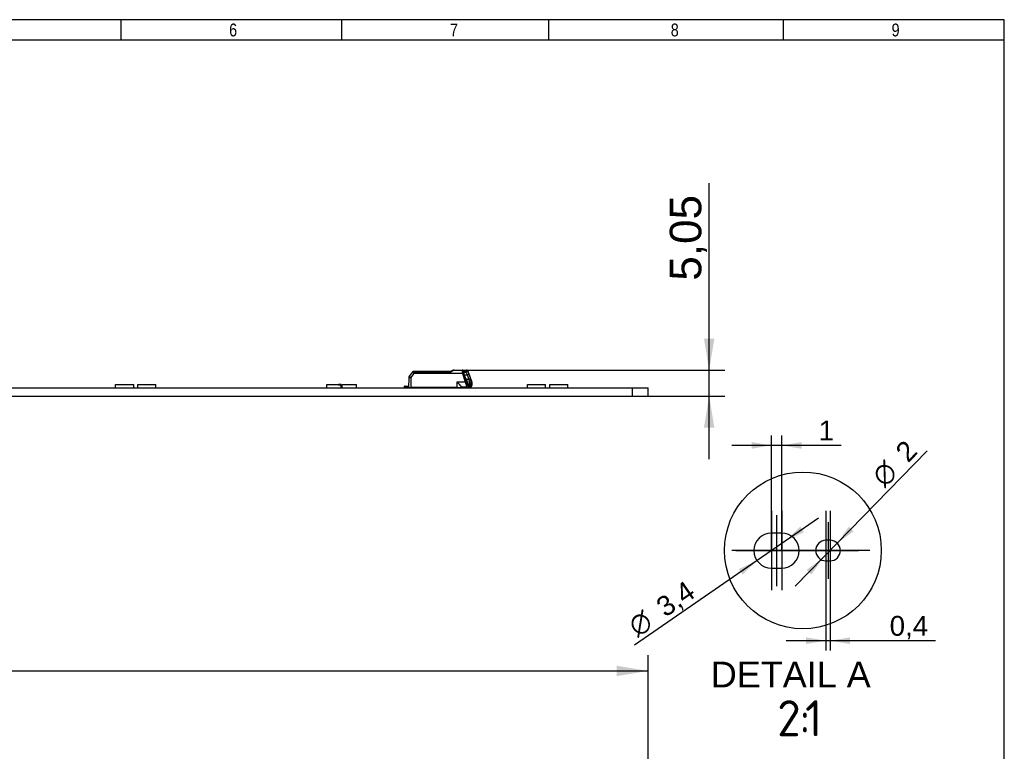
# Model space of a CAD drawing. Header units: millimetres. Extents: x 16 to 406, y 5 to 285.
# Tile 7 of 7: x 214 to 406, y 142 to 285. Entities that reach past the tile are written whole.
import ezdxf
from ezdxf.enums import TextEntityAlignment as Align
from ezdxf.lldxf.tags import DXFTag

# ---------------------------------------------------------------- set-up
doc = ezdxf.new("R2010")
doc.units = ezdxf.units.MM
for name, color, linetype in [('10', 7, 'Continuous'), ('Default', 7, 'Continuous'), ('LINLED_280X28MM_', 7, 'Continuous')]:
    doc.layers.add(name, color=color, linetype=linetype)
doc.styles.add('SEACAD_Arial', font='arial.ttf')
doc.styles.add('SEACAD_Solid_Edge_ANSI1_Symbols', font='semeca1.ttf')
doc.styles.add('SEACAD_Solid_Edge_ISO', font='seiso.ttf')
tags = doc.linetypes.add('CENTER2', pattern=[28.575, 19.05, -3.175, 3.175, -3.175]).pattern_tags.tags
tags[10:11] = [DXFTag(74, 4), DXFTag(75, 0), DXFTag(340, '0'), DXFTag(46, 0.0), DXFTag(50, 0.0), DXFTag(44, 0.0), DXFTag(45, 0.0)]
tags[8:9] = [DXFTag(74, 4), DXFTag(75, 0), DXFTag(340, '0'), DXFTag(46, 0.0), DXFTag(50, 0.0), DXFTag(44, 0.0), DXFTag(45, 0.0)]
tags[6:7] = [DXFTag(74, 4), DXFTag(75, 0), DXFTag(340, '0'), DXFTag(46, 0.0), DXFTag(50, 0.0), DXFTag(44, 0.0), DXFTag(45, 0.0)]
tags[4:5] = [DXFTag(74, 4), DXFTag(75, 0), DXFTag(340, '0'), DXFTag(46, 0.0), DXFTag(50, 0.0), DXFTag(44, 0.0), DXFTag(45, 0.0)]
doc.dimstyles.new('ISO', dxfattribs={"dimtxt": 6.125, "dimasz": 6.125, "dimexe": 3.0625, "dimexo": 0, "dimgap": 1.53125, "dimtad": 1, "dimtxsty": 'SEACAD_Arial', "dimblk1": '_SE_FILLED', "dimblk2": '_SE_FILLED', "dimsah": 1, "dimcen": 3.0625, "dimadec": 0, "dimazin": 0, "dimtfac": 0.5, "dimtdec": 3, "dimtmove": 0, "dimatfit": 3, "dimfxl": 1, "dimarcsym": 0})

# ---------------------------------------------------------------- blocks, each defined once
blk = doc.blocks.new('SEANNOT_GROUP2')
at = {"layer": 'Default', "color": 7, "linetype": 'CENTER2'}
blk.add_line((361.43, 188.34), (361.43, 174.54), dxfattribs=at)
blk = doc.blocks.new('SEANNOT_GROUP3')
at = {"layer": 'Default', "color": 7, "linetype": 'CENTER2'}
blk.add_line((371.43, 186.94), (371.43, 175.94), dxfattribs=at)
blk = doc.blocks.new('SEANNOT_GROUP4')
at = {"layer": 'Default', "color": 7, "linetype": 'CENTER2'}
blk.add_line((353.53, 181.44), (369.33, 181.44), dxfattribs=at)
blk = doc.blocks.new('SEANNOT_GROUP5')
at = {"layer": 'Default', "color": 7, "linetype": 'CENTER2'}
blk.add_line((365.53, 181.44), (377.33, 181.44), dxfattribs=at)
blk = doc.blocks.new('SEANNOT_GROUP6')
at = {"layer": 'Default', "color": 7, "linetype": 'CENTER2'}
for p, q in [((360.43, 189.14), (360.43, 173.74)), ((368.13, 181.44), (352.73, 181.44))]:
    blk.add_line(p, q, dxfattribs=at)
blk = doc.blocks.new('SEANNOT_GROUP7')
at = {"layer": 'Default', "color": 7, "linetype": 'CENTER2'}
for p, q in [((362.43, 189.14), (362.43, 173.74)), ((370.13, 181.44), (354.73, 181.44))]:
    blk.add_line(p, q, dxfattribs=at)
blk = doc.blocks.new('SEANNOT_GROUP8')
at = {"layer": 'Default', "color": 7, "linetype": 'CENTER2'}
for p, q in [((371.03, 189.14), (371.03, 173.74)), ((378.73, 181.44), (363.33, 181.44))]:
    blk.add_line(p, q, dxfattribs=at)
blk = doc.blocks.new('SEANNOT_GROUP9')
at = {"layer": 'Default', "color": 7, "linetype": 'CENTER2'}
for p, q in [((371.83, 189.14), (371.83, 173.74)), ((379.53, 181.44), (364.13, 181.44))]:
    blk.add_line(p, q, dxfattribs=at)
blk = doc.blocks.new('SE1')
at = {"layer": 'LINLED_280X28MM_', "color": 7, "linetype": 'Continuous'}
for p, q in [((290.72, 216.13), (290.12, 215.38)), ((290.72, 216.13), (290.72, 216.13)), ((290.89, 216.21), (290.88, 216.21)), ((290.88, 216.21), (291.01, 216.21)), ((290.89, 216.21), (291.67, 216.21)), ((290.96, 216.1), (298.17, 216.1)), ((298.16, 216.21), (291.01, 216.21)), ((296.79, 216.21), (296.72, 216.21)), ((298.13, 216.21), (297.04, 216.21)), ((298.79, 216.46), (300.36, 216.46)), ((298.83, 216.51), (299.65, 216.51)), ((298.83, 216.51), (300.39, 216.51)), ((300.39, 216.51), (301.22, 216.51)), ((300.39, 216.51), (301.22, 216.51)), ((301.4, 216.37), (300.57, 216.37)), ((300.7, 216.11), (300.99, 216.11)), ((300.7, 216.11), (300.99, 216.11)), ((300.76, 216.32), (300.71, 216.28)), ((300.76, 216.32), (301.25, 216.32)), ((300.99, 216.11), (301.26, 216.32)), ((289.99, 215.01), (289.97, 213.11)), ((290.41, 215.01), (290.4, 213.11)), ((290.41, 215.01), (291.06, 215.81)), ((300.42, 215.86), (291.06, 215.86)), ((300.42, 215.81), (291.06, 215.81)), ((299.43, 214.22), (300.97, 214.22)), ((299.43, 213.11), (299.43, 214.21)), ((300.42, 215.81), (300.97, 214.22)), ((300.65, 215.88), (301.21, 214.28)), ((301.11, 214.81), (300.79, 215.71)), ((300.83, 215.61), (301.35, 215.61)), ((301.14, 214.71), (301.66, 214.71)), ((301.65, 215.71), (301.35, 215.61)), ((301.35, 215.61), (301.66, 214.71)), ((301.65, 215.71), (301.96, 214.81)), ((302.22, 214.28), (301.66, 215.88)), ((301.66, 214.71), (301.96, 214.81)), ((302.23, 214.28), (301.67, 215.88)), ((60.47, 213.06), (333.47, 213.06)), ((233.07, 213.06), (233.07, 213.71)), ((233.07, 213.71), (236.57, 213.71)), ((236.57, 213.06), (236.57, 213.71)), ((237.37, 213.06), (237.37, 213.71)), ((237.37, 213.71), (240.87, 213.71)), ((240.87, 213.06), (240.87, 213.71)), ((274.07, 213.06), (274.07, 213.71)), ((274.07, 213.71), (276.37, 213.71)), ((276.37, 213.61), (276.37, 213.71)), ((276.87, 213.71), (276.37, 213.71)), ((276.37, 213.61), (276.87, 213.61)), ((276.87, 213.61), (276.87, 213.71)), ((276.87, 213.06), (276.87, 213.61)), ((277.07, 213.06), (277.07, 213.71)), ((277.07, 213.71), (279.87, 213.71)), ((279.87, 213.06), (279.87, 213.71)), ((289.3, 213.36), (289.17, 213.36)), ((289.17, 213.16), (289.17, 213.36)), ((289.17, 213.16), (289.2, 213.06)), ((289.3, 213.36), (289.97, 213.36)), ((289.3, 213.36), (289.3, 213.21)), ((289.97, 213.21), (289.3, 213.21)), ((289.97, 213.11), (290.4, 213.11)), ((299.43, 213.11), (290.4, 213.11)), ((298.35, 213.11), (298.35, 213.09)), ((299.14, 213.06), (299.14, 213.11)), ((299.24, 213.06), (299.29, 213.11)), ((299.43, 213.11), (300.18, 213.11)), ((300.04, 213.11), (300.05, 213.06)), ((300.18, 213.11), (300.18, 213.29)), ((300.18, 213.11), (300.42, 213.11)), ((301.4, 213.21), (300.3, 213.21)), ((300.42, 213.11), (300.39, 213.21)), ((301.49, 213.21), (300.39, 213.21)), ((301.07, 213.89), (301.09, 213.9)), ((301.31, 214.02), (301.47, 214.02)), ((301.47, 213.21), (301.4, 213.21)), ((301.41, 213.68), (301.63, 213.68)), ((301.49, 213.21), (301.49, 213.21)), ((301.59, 213.41), (302.14, 213.41)), ((301.68, 213.69), (301.63, 213.69)), ((301.68, 213.69), (301.63, 213.69)), ((301.98, 213.36), (301.65, 213.36)), ((301.65, 213.34), (301.65, 213.16)), ((301.68, 213.06), (301.65, 213.16)), ((302.07, 213.38), (301.66, 213.38)), ((301.97, 213.59), (301.68, 213.69)), ((301.69, 213.61), (301.76, 213.59)), ((301.97, 213.59), (301.76, 213.59)), ((302.1, 213.68), (301.8, 213.78)), ((301.85, 213.99), (302.14, 214.03)), ((301.98, 213.16), (301.95, 213.06)), ((301.98, 213.16), (301.98, 213.36)), ((302.1, 213.68), (302.31, 213.68)), ((302.14, 214.02), (302.3, 214.02)), ((313.07, 213.06), (313.07, 213.71)), ((313.07, 213.71), (316.57, 213.71)), ((316.57, 213.06), (316.57, 213.71)), ((317.37, 213.06), (317.37, 213.71)), ((317.37, 213.71), (320.87, 213.71)), ((320.87, 213.06), (320.87, 213.71)), ((333.47, 211.46), (333.47, 213.06)), ((333.47, 213.06), (336.47, 213.06)), ((336.47, 211.46), (336.47, 213.06)), ((60.47, 211.46), (333.47, 211.46)), ((333.47, 211.46), (336.47, 211.46))]:
    blk.add_line(p, q, dxfattribs=at)
for centre, radius, start, end in [((290.87, 216.02), 0.191, 96.8774, 142.455), ((290.98, 215.77), 0.322, 94.1894, 108.3554), ((303.76, 207.58), 10.28, 120.8257, 122.9931), ((305.02, 207.24), 11.2, 125.3071, 127.7205), ((298.84, 215.82), 0.685, 96.77, 121.2292), ((298.84, 215.82), 0.686, 121.0606, 121.2521), ((298.81, 216.02), 0.445, 92.4741, 126.3086), ((298.84, 215.82), 0.686, 95.9831, 107.5518), ((298.84, 215.85), 0.66, 90.9141, 98.0446), ((298.84, 215.85), 0.659, 90.8872, 96.6222), ((301.85, 216.37), 1.49, 176.3411, 185.8306), ((300.4, 216.25), 0.219, 35.9116, 100.2299), ((300.43, 215.95), 0.272, 54.2031, 104.744), ((303.32, 216.5), 2.97, 185.4924, 192.4864), ((301.82, 216.38), 1.25, 180.0658, 189.383), ((303.09, 216.57), 2.53, 189.0876, 195.8709), ((301.22, 216.31), 0.2, 35.3822, 90), ((299.59, 215.17), 2.19, 28.1499, 35.0235), ((299.76, 215.23), 2, 28.1326, 34.9372), ((298.55, 214.59), 3.38, 22.474, 28.3668), ((298.71, 214.66), 3.2, 22.4962, 28.3019), ((290.59, 215.01), 0.6, 141.1664, 179.3757), ((291.73, 215.81), 0.67, 176.1098, 179.8523), ((301.36, 213.28), 1.01, 98.6092, 112.6403), ((304.68, 215.24), 3.85, 195.4604, 200.519), ((304.64, 215.98), 3.72, 198.4205, 211.7292), ((298.38, 213.46), 3.51, 8.7438, 20.8134), ((301.48, 215.81), 0.2, 19.3176, 22.1056), ((299.02, 213.72), 3.14, 5.5773, 20.2683), ((299.24, 213.22), 3.18, 14.1771, 19.4392), ((300.64, 211.56), 2.06, 131.4652, 133.524), ((298.07, 212.8), 3.2, 13.5726, 19.9724), ((300.91, 214.47), 0.602, 287.901, 311.7919), ((299.69, 213.35), 1.76, 10.9606, 22.6228), ((297.52, 211.97), 4.45, 22.5871, 27.4524), ((301.48, 213.97), 0.367, 328.8607, 4.3765), ((301.54, 213.93), 0.606, 336.0275, 9.1676), ((301.59, 213.83), 0.742, 348.7131, 15.3507), ((301.58, 213.82), 0.758, 345.7759, 14.2599)]:
    blk.add_arc(centre, radius, start, end, dxfattribs=at)
for centre, major_axis, ratio, start_param, end_param in [((291.01, 216.01), (0, -0.2), 0.292372, 3.141474, 4.251826), ((298.83, 216.31), (0, 0.2), 0.292372, 0, 0.679661), ((300.39, 216.31), (0, -0.2), 0.292372, 3.14159, 3.821238), ((300.39, 216.31), (0, 0.2), 0.956307, 5.061444, 6.283163), ((301.22, 216.31), (0, 0.2), 0.956305, 5.061472, 6.283181), ((290.59, 215.01), (0.6, -0.007), 0.005794, 1.870316, 3.141593), ((290.59, 215.01), (0.467, -0.376), 0.181536, 3.141593, 4.474788), ((300.48, 215.81), (0.189, 0.065), 0.107836, 0.279995, 1.84789), ((300.48, 215.81), (0, 0.2), 0.292372, 1.341219, 1.562081), ((301.47, 214.27), (0.32, -0.841), 0.274561, 4.599653, 4.909763), ((301.48, 215.81), (-0.189, -0.066), 0.092152, 3.141593, 3.421119), ((301.96, 214.27), (0.321, -0.843), 0.275554, 1.165384, 1.475018), ((289.37, 212.96), (0.201, -0.201), 0.739961, 2.504547, 3.148049), ((290.98, 213.66), (0.482, -0.482), 0.739961, 5.64614, 6.057278), ((291.61, 213.66), (-0.482, -0.482), 0.739961, 0.637045, 1.048183), ((291.44, 213.66), (0, -0.6), 0.956305, 0, 0.411138), ((298.55, 213.66), (0, -0.6), 0.956305, 5.928947, 6.283185), ((300.3, 214.21), (0, 1), 0.292372, 2.721349, 3.141593), ((301.22, 213.68), (0.194, 0.049), 0.627575, 4.32742, 5.898062), ((301.4, 214.21), (0, -1), 0.292372, 5.428226, 6.283185), ((301.4, 213.41), (0, 0.2), 0.956305, 3.141593, 4.712389), ((301.59, 214.21), (0, -0.8), 0.292372, 5.428014, 6.283185), ((301.47, 213.41), (-0.012, -0.2), 0.956014, 0.05683, 1.502298), ((301.56, 212.96), (-0.201, 0.201), 0.739961, 5.002639, 5.64614), ((301.76, 214.71), (0, 1.12), 0.292372, 2.730404, 3.141593), ((301.68, 214.71), (0, 1.02), 0.292372, 3.141593, 3.552555), ((301.97, 214.71), (0, -1.12), 0.292372, 0, 0.411103), ((301.95, 213.41), (0, -0.2), 0.956305, 0.192678, 1.570796), ((301.88, 213.41), (-0.012, 0.2), 0.956014, 3.673302, 4.530231), ((302.14, 214.21), (0, 0.8), 0.292372, 3.141593, 3.997018), ((302.12, 213.96), (-0.194, -0.049), 0.378963, 3.108541, 3.442985), ((302.12, 213.68), (-0.194, 0.049), 0.627575, 3.141556, 3.526588)]:
    blk.add_ellipse(centre, major_axis=major_axis, ratio=ratio, start_param=start_param, end_param=end_param, dxfattribs=at)
for points, degree, knots in [([(290.88, 216.08), (290.86, 216.08), (290.83, 216.09), (290.79, 216.1), (290.76, 216.11), (290.73, 216.12), (290.72, 216.13), (290.72, 216.13), (290.72, 216.13)], 3, [0, 0, 0, 0, 0.1443193, 0.2793734, 0.4054046, 0.5227111, 0.7584159, 0.8028114, 0.8028114, 0.8028114, 0.8028114]), ([(291.01, 216.21), (290.98, 216.21), (290.96, 216.19), (290.91, 216.15), (290.89, 216.12), (290.88, 216.08)], 3, [0, 0, 0, 0, 0.5, 0.5, 1, 1, 1, 1]), ([(290.96, 216.1), (290.96, 216.07), (290.96, 216.02), (290.96, 215.96), (290.98, 215.91), (291.02, 215.87), (291.04, 215.86), (291.06, 215.86)], 3, [0, 0, 0, 0, 0.272042, 0.497908, 0.684926, 0.845835, 1, 1, 1, 1]), ([(298.17, 216.1), (298.16, 216.11), (298.16, 216.13), (298.15, 216.16), (298.15, 216.18), (298.15, 216.2), (298.16, 216.2), (298.16, 216.2), (298.16, 216.21)], 3, [0, 0, 0, 0, 0.2047397, 0.3941413, 0.5682675, 0.7272023, 0.8710603, 0.8929361, 0.8929361, 0.8929361, 0.8929361]), ([(300.79, 215.71), (300.71, 215.96), (300.69, 216.14), (300.68, 216.32), (300.76, 216.32)], 2, [0, 0, 0, 0.5, 0.5, 1, 1, 1]), ([(301.35, 215.61), (301.35, 215.61), (301.33, 215.66), (301.26, 215.8), (301.16, 215.97), (301.06, 216.09), (301.01, 216.11), (300.99, 216.11)], 3, [0, 0, 0, 0, 0.000171, 0.218013, 0.522215, 0.752002, 1, 1, 1, 1]), ([(301.25, 216.32), (301.33, 216.31), (301.44, 216.14), (301.56, 215.97), (301.65, 215.71)], 2, [0, 0, 0, 0.5, 0.5, 1, 1, 1]), ([(291.06, 215.81), (291.03, 215.82), (290.98, 215.85), (290.9, 215.94), (290.89, 216.02), (290.88, 216.08)], 3, [0, 0, 0, 0, 0.235372, 0.457314, 1, 1, 1, 1]), ([(299.43, 214.21), (299.43, 214.21), (299.43, 214.21), (299.44, 214.21), (299.51, 214.11), (299.59, 214), (299.67, 213.9), (299.76, 213.8), (299.85, 213.69), (299.93, 213.6), (299.99, 213.53), (300.04, 213.47), (300.09, 213.41), (300.13, 213.36), (300.16, 213.32), (300.18, 213.29)], 3, [0, 0, 0, 0, 0.003654, 0.003654, 0.003654, 0.299054, 0.299054, 0.299054, 0.607023, 0.607023, 0.607023, 0.826101, 0.826101, 0.826101, 1, 1, 1, 1]), ([(300.65, 215.88), (300.64, 215.89), (300.6, 215.89), (300.52, 215.88), (300.46, 215.87), (300.42, 215.86)], 3, [0, 0, 0, 0, 0.5, 0.5, 1, 1, 1, 1]), ([(301.98, 213.21), (301.99, 213.21), (302.01, 213.21), (302.04, 213.22), (302.07, 213.23), (302.09, 213.25), (302.12, 213.27), (302.14, 213.29), (302.17, 213.31), (302.19, 213.34), (302.21, 213.37), (302.23, 213.4), (302.25, 213.44), (302.27, 213.48), (302.29, 213.53), (302.3, 213.57), (302.31, 213.61), (302.32, 213.63), (302.32, 213.63)], 3, [0.0571583, 0.0571583, 0.0571583, 0.0571583, 0.0987898, 0.1469424, 0.1954912, 0.2449618, 0.2959753, 0.349283, 0.4057881, 0.4665238, 0.5324938, 0.6041953, 0.6807846, 0.7598101, 0.8381496, 0.9148292, 0.9848235, 1, 1, 1, 1])]:
    blk.add_open_spline(points, degree=degree, knots=knots, dxfattribs=at)
blk.add_rational_spline([(298.54, 216.38), (298.52, 216.4), (298.5, 216.41), (298.49, 216.41)], [1.03323215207, 0.98789795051, 0.988946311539, 1.03637723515], degree=3, dxfattribs=at)
for points, degree in [([(301.4, 216.37), (301.4, 216.39), (301.39, 216.41), (301.39, 216.42)], 3), ([(301.52, 216.2), (301.52, 216.19), (301.53, 216.18), (301.53, 216.17)], 3), ([(298.32, 213.11), (298.33, 213.1), (298.35, 213.09)], 2)]:
    blk.add_open_spline(points, degree=degree, dxfattribs=at)
blk = doc.blocks.new('DMBLK1')
at = {"layer": 'Default', "linetype": 'Continuous'}
for points in [[(63.6, 159.07), (57.47, 158.05), (63.6, 157.03)], [(330.35, 159.07), (330.35, 157.03), (336.47, 158.05)]]:
    blk.add_hatch(color=7, dxfattribs=at).paths.add_polyline_path(points)
at = {"layer": 'Default', "color": 7, "linetype": 'Continuous'}
for p, q in [((57.47, 134.66), (57.47, 161.11)), ((336.47, 134.66), (336.47, 161.11)), ((57.47, 158.05), (336.47, 158.05))]:
    blk.add_line(p, q, dxfattribs=at)
at = {"layer": 'Default', "color": 7, "linetype": 'Continuous', "style": 'SEACAD_Arial'}
blk.add_text('279', height=6.125, dxfattribs=at).set_placement((189.78, 165.71), align=Align.TOP_LEFT)
blk = doc.blocks.new('_SE_FILLED')
at = {"color": 0}
blk.add_line((0, 0), (-1, 0), dxfattribs=at)
blk.add_solid([(0, 0), (-1, -0.1665), (-1, 0.1665), (0, 0)], dxfattribs=at)
blk = doc.blocks.new('DMBLK2')
at = {"layer": 'Default', "linetype": 'Continuous'}
for points in [[(349.36, 222.63), (347.32, 222.63), (348.34, 216.51)], [(349.36, 205.33), (348.34, 211.46), (347.32, 205.33)]]:
    blk.add_hatch(color=7, dxfattribs=at).paths.add_polyline_path(points)
at = {"layer": 'Default', "color": 7, "linetype": 'Continuous'}
for p, q in [((348.34, 199.21), (348.34, 252.79)), ((300.39, 216.51), (351.4, 216.51)), ((333.47, 211.46), (351.4, 211.46))]:
    blk.add_line(p, q, dxfattribs=at)
at = {"layer": 'Default', "color": 7, "linetype": 'Continuous', "style": 'SEACAD_Arial'}
blk.add_text('5,05', height=6.125, rotation=90, dxfattribs=at).set_placement((340.69, 233.87), align=Align.TOP_LEFT)
blk = doc.blocks.new('SE4')
at = {"layer": 'LINLED_280X28MM_', "color": 7, "linetype": 'Continuous'}
for p, q in [((362.43, 184.84), (360.43, 184.84)), ((371.83, 183.44), (371.03, 183.44)), ((360.43, 178.04), (362.43, 178.04)), ((371.03, 179.44), (371.83, 179.44))]:
    blk.add_line(p, q, dxfattribs=at)
for centre, radius, start, end in [((360.43, 181.44), 3.4, 90, 270), ((362.43, 181.44), 3.4, 270, 90), ((371.03, 181.44), 2, 90, 270), ((371.83, 181.44), 2, 270, 90)]:
    blk.add_arc(centre, radius, start, end, dxfattribs=at)
blk = doc.blocks.new('SE7')
at = {"layer": 'Default', "color": 7, "linetype": 'Continuous'}
blk.add_circle((366.55, 181.47), 15.23, dxfattribs=at)
blk = doc.blocks.new('SE6')
at = {"layer": 'Default'}
blk.add_blockref('SE7', (0, 0), dxfattribs=at)
blk = doc.blocks.new('SE5')
blk.add_blockref('SE6', (0, 0))
blk = doc.blocks.new('DMBLK4')
at = {"layer": 'Default', "linetype": 'Continuous'}
for points in [[(367.18, 163.29), (371.03, 163.93), (367.18, 164.57)], [(375.68, 163.29), (375.68, 164.57), (371.83, 163.93)]]:
    blk.add_hatch(color=7, dxfattribs=at).paths.add_polyline_path(points)
at = {"layer": 'Default', "color": 7, "linetype": 'Continuous'}
for p, q in [((371.03, 181.44), (371.03, 162.01)), ((371.83, 181.44), (371.83, 162.01)), ((392.28, 163.93), (363.33, 163.93))]:
    blk.add_line(p, q, dxfattribs=at)
at = {"layer": 'Default', "color": 7, "linetype": 'Continuous', "style": 'SEACAD_Arial'}
blk.add_text('0,4', height=3.85, dxfattribs=at).set_placement((383.4, 168.74), align=Align.TOP_LEFT)
blk = doc.blocks.new('DMBLK5')
at = {"layer": 'Default', "linetype": 'Continuous'}
for points in [[(375.46, 186.07), (373.23, 182.87), (376.38, 185.18)], [(367.29, 177.69), (368.21, 176.8), (370.44, 180)]]:
    blk.add_hatch(color=7, dxfattribs=at).paths.add_polyline_path(points)
at = {"layer": 'Default', "color": 7, "linetype": 'Continuous'}
for p, q in [((373.23, 182.87), (390.7, 200.8)), ((365.06, 174.49), (373.23, 182.87))]:
    blk.add_line(p, q, dxfattribs=at)
for s, style, p in [('2', 'SEACAD_Arial', (384.21, 201.04)), ('O', 'SEACAD_Solid_Edge_ANSI1_Symbols', (379.61, 196.31))]:
    blk.add_text(s, height=3.85, rotation=45.7446, dxfattribs=dict(at, style=style)).set_placement(p, align=Align.TOP_LEFT)
blk = doc.blocks.new('DMBLK6')
at = {"layer": 'Default', "linetype": 'Continuous'}
for points in [[(356.58, 202.51), (356.58, 201.22), (360.43, 201.86)], [(366.28, 202.51), (362.43, 201.86), (366.28, 201.22)]]:
    blk.add_hatch(color=7, dxfattribs=at).paths.add_polyline_path(points)
at = {"layer": 'Default', "color": 7, "linetype": 'Continuous'}
for p, q in [((360.43, 181.44), (360.43, 203.79)), ((362.43, 181.44), (362.43, 203.79)), ((373.96, 201.86), (352.73, 201.86))]:
    blk.add_line(p, q, dxfattribs=at)
at = {"layer": 'Default', "color": 7, "linetype": 'Continuous', "style": 'SEACAD_Arial'}
blk.add_text('1', height=3.85, dxfattribs=at).set_placement((369.6, 206.68), align=Align.TOP_LEFT)
blk = doc.blocks.new('DMBLK7')
at = {"layer": 'Default', "linetype": 'Continuous'}
for points in [[(366.76, 185.03), (366.03, 186.09), (363.23, 183.37)], [(354.83, 176.79), (357.64, 179.5), (354.1, 177.84)]]:
    blk.add_hatch(color=7, dxfattribs=at).paths.add_polyline_path(points)
at = {"layer": 'Default', "color": 7, "linetype": 'Continuous'}
for p, q in [((369.56, 187.75), (357.64, 179.5)), ((357.64, 179.5), (333.84, 163.05))]:
    blk.add_line(p, q, dxfattribs=at)
for s, style, p in [('3,4', 'SEACAD_Arial', (337.63, 171.53)), ('O', 'SEACAD_Solid_Edge_ANSI1_Symbols', (332.21, 167.77))]:
    blk.add_text(s, height=3.85, rotation=34.658, dxfattribs=dict(at, style=style)).set_placement(p, align=Align.TOP_LEFT)

msp = doc.modelspace()

# ---------------------------------------------------------------- linework, layer by layer
at = {"layer": '10', "color": 7, "linetype": 'Continuous'}
for p, q in [((234.111, 280.578), (234.111, 284.578)), ((277, 280.578), (277, 284.578)), ((317.222, 280.578), (317.222, 284.578)), ((362.777, 280.578), (362.777, 284.578)), ((405.666, 280.578), (19.666, 280.578))]:
    msp.add_line(p, q, dxfattribs=at)
msp.add_lwpolyline([(405.666, 13.577), (405.666, 284.577), (15.666, 284.577), (15.666, 13.577), (405.666, 13.577)], dxfattribs=at)

# ---------------------------------------------------------------- block references
at = {"layer": 'Default'}
for name in ['SE1', 'SE5', 'SEANNOT_GROUP6', 'SEANNOT_GROUP7', 'SEANNOT_GROUP2', 'SEANNOT_GROUP8', 'SEANNOT_GROUP9', 'SEANNOT_GROUP3', 'SE4', 'SEANNOT_GROUP4', 'SEANNOT_GROUP5']:
    msp.add_blockref(name, (0, 0), dxfattribs=at)

# ---------------------------------------------------------------- texts
at = {"layer": '10', "char_height": 2.5, "width": 1.52175, "attachment_point": 1, "style": 'SEACAD_Arial'}
for s, insert in [('{\\farial rounded mt|b0||i0||c0|p34;\\C7;\\H2.50000002;\\W0.8;6}', (255.11, 283.828)), ('{\\farial rounded mt|b0||i0||c0|p34;\\C7;\\H2.50000002;\\W0.8;7}', (297.999, 283.828)), ('{\\farial rounded mt|b0||i0||c0|p34;\\C7;\\H2.50000002;\\W0.8;8}', (340.888, 283.828)), ('{\\farial rounded mt|b0||i0||c0|p34;\\C7;\\H2.50000002;\\W0.8;9}', (383.777, 283.828))]:
    msp.add_mtext(s, dxfattribs=dict(at, insert=insert))
at = {"layer": 'Default', "color": 7, "linetype": 'Continuous'}
for s, height, style, p in [('DETAIL A', 5, 'SEACAD_Arial', (348.669, 159.856)), ('2', 7, 'SEACAD_Solid_Edge_ISO', (361.562, 152.356)), ('1', 7, 'SEACAD_Solid_Edge_ISO', (366.971, 152.356)), (':', 7, 'SEACAD_Solid_Edge_ISO', (365.858, 152.356))]:
    msp.add_text(s, height=height, dxfattribs=dict(at, style=style)).set_placement(p, align=Align.TOP_LEFT)

# ---------------------------------------------------------------- dimensions: what is measured, and where the dimension line sits
for base, p1, p2, angle, picture, middle, dimtype in [((348.342, 216.507), (333.473, 211.457), (300.394, 216.507), 90, 'DMBLK2', (348.342, 231.728), 160), ((57.473, 158.049), (57.473, 112.66), (336.473, 112.66), 0, 'DMBLK1', (196.973, 158.049), 161)]:
    dim = msp.add_linear_dim(base=base, p1=p1, p2=p2, angle=angle, text='\\A1;<>', dimstyle='ISO', dxfattribs=at)
    dim.commit()
    dim.dimension.update_dxf_attribs({"geometry": picture, "text_midpoint": middle, "dimtype": dimtype})
for base, p1, p2, picture, middle in [((360.433, 201.864), (362.433, 181.437), (360.433, 181.437), 'DMBLK6', (368.255, 201.864)), ((371.033, 163.931), (371.833, 181.437), (371.033, 181.437), 'DMBLK4', (382.056, 163.931))]:
    dim = msp.add_linear_dim(base=base, p1=p1, p2=p2, text='\\A1;<>', dimstyle='ISO', override={"dimtxt": 3.85, "dimasz": 3.85, "dimexe": 1.925, "dimgap": 0.9625, "dimlfac": 0.5, "dimcen": 1.925}, dxfattribs=at)
    dim.commit()
    dim.dimension.update_dxf_attribs({"geometry": picture, "text_midpoint": middle, "dimtype": 160})
for p1, p2, picture, middle in [((370.438, 180.004), (373.229, 182.869), 'DMBLK5', (382.114, 191.989)), ((363.23, 183.37), (357.637, 179.503), 'DMBLK7', (347.676, 172.617))]:
    dim = msp.add_diameter_dim_2p(p1=p1, p2=p2, text='\\A1;<>', dimstyle='ISO', override={"dimtxt": 3.85, "dimasz": 3.85, "dimexe": 1.925, "dimgap": 0.9625, "dimlfac": 0.5, "dimcen": 1.925, "dimtmove": 1, "dimtolj": 1}, dxfattribs=at)
    dim.commit()
    dim.dimension.update_dxf_attribs({"geometry": picture, "text_midpoint": middle, "dimtype": 163})

doc.saveas('drawing.dxf')
